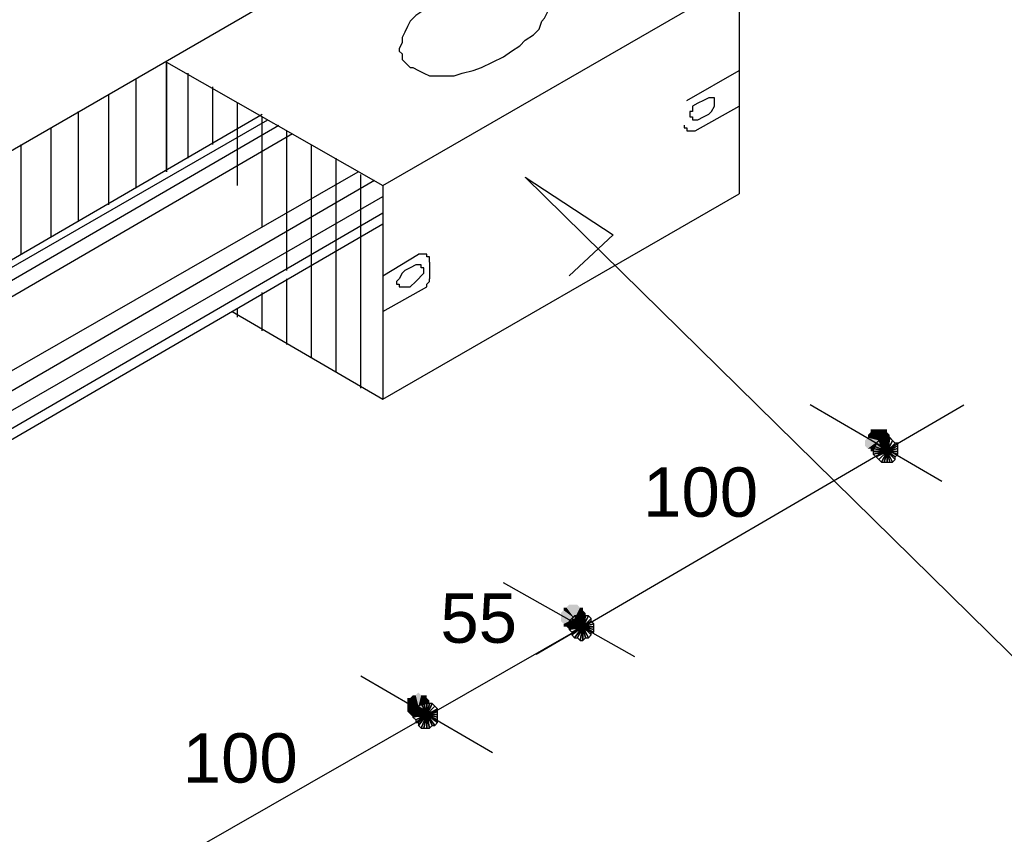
# Model space of a CAD drawing. Header units: millimetres. Extents: x 4476070 to 4476182, y -30324732 to -30324697.
# Tile 23 of 70: x 4476094.152 to 4476094.834, y -30324720.503 to -30324719.939. Entities that reach past the tile are written whole.
import ezdxf

# ---------------------------------------------------------------- set-up
doc = ezdxf.new("R2010")
doc.units = ezdxf.units.MM
doc.styles.get("Standard").update_dxf_attribs({"font": 'arial.ttf'})

msp = doc.modelspace()

# ---------------------------------------------------------------- hatches: boundary and pattern name
at = {"linetype": 'Continuous'}
for points in [[(4476094.7412, -30324720.2246), (4476094.7393, -30324720.2265), (4476094.74688, -30324720.23029)], [(4476094.7412, -30324720.2246), (4476094.7393, -30324720.2265), (4476094.74688, -30324720.23029)], [(4476094.74499, -30324720.22271), (4476094.7412, -30324720.22271), (4476094.74688, -30324720.23029)], [(4476094.7412, -30324720.22271), (4476094.7412, -30324720.2246), (4476094.74688, -30324720.23029)], [(4476094.74499, -30324720.22271), (4476094.7412, -30324720.22271), (4476094.74688, -30324720.23029)], [(4476094.7412, -30324720.22271), (4476094.7412, -30324720.2246), (4476094.74688, -30324720.23029)], [(4476094.74688, -30324720.22271), (4476094.74499, -30324720.22271), (4476094.74688, -30324720.23029)], [(4476094.74688, -30324720.22271), (4476094.74499, -30324720.22271), (4476094.74688, -30324720.23029)], [(4476094.75257, -30324720.2246), (4476094.75257, -30324720.22271), (4476094.74688, -30324720.23029)], [(4476094.75257, -30324720.22271), (4476094.75068, -30324720.22271), (4476094.74688, -30324720.23029)], [(4476094.75068, -30324720.22271), (4476094.74688, -30324720.22271), (4476094.74688, -30324720.23029)], [(4476094.75257, -30324720.2246), (4476094.75257, -30324720.22271), (4476094.74688, -30324720.23029)], [(4476094.75257, -30324720.22271), (4476094.75068, -30324720.22271), (4476094.74688, -30324720.23029)], [(4476094.75068, -30324720.22271), (4476094.74688, -30324720.22271), (4476094.74688, -30324720.23029)], [(4476094.75447, -30324720.2265), (4476094.75257, -30324720.2246), (4476094.74688, -30324720.23029)], [(4476094.75447, -30324720.2265), (4476094.75257, -30324720.2246), (4476094.74688, -30324720.23029)], [(4476094.7393, -30324720.22839), (4476094.7374, -30324720.23029), (4476094.74688, -30324720.23029)], [(4476094.7393, -30324720.22839), (4476094.7374, -30324720.23029), (4476094.74688, -30324720.23029)], [(4476094.7374, -30324720.23029), (4476094.7374, -30324720.23408), (4476094.74688, -30324720.23029)], [(4476094.7374, -30324720.23408), (4476094.7393, -30324720.23598), (4476094.74688, -30324720.23029)], [(4476094.7374, -30324720.23029), (4476094.7374, -30324720.23408), (4476094.74688, -30324720.23029)], [(4476094.7374, -30324720.23408), (4476094.7393, -30324720.23598), (4476094.74688, -30324720.23029)], [(4476094.7393, -30324720.2265), (4476094.7393, -30324720.22839), (4476094.74688, -30324720.23029)], [(4476094.7393, -30324720.2265), (4476094.7393, -30324720.22839), (4476094.74688, -30324720.23029)], [(4476094.7393, -30324720.23598), (4476094.7412, -30324720.23598), (4476094.74688, -30324720.23029)], [(4476094.7393, -30324720.23598), (4476094.7412, -30324720.23598), (4476094.74688, -30324720.23029)], [(4476094.7412, -30324720.23598), (4476094.7412, -30324720.23788), (4476094.74688, -30324720.23029)], [(4476094.7412, -30324720.23788), (4476094.74309, -30324720.23788), (4476094.74688, -30324720.23029)], [(4476094.7412, -30324720.23598), (4476094.7412, -30324720.23788), (4476094.74688, -30324720.23029)], [(4476094.7412, -30324720.23788), (4476094.74309, -30324720.23788), (4476094.74688, -30324720.23029)], [(4476094.74309, -30324720.23788), (4476094.74499, -30324720.23977), (4476094.74688, -30324720.23029)], [(4476094.74309, -30324720.23788), (4476094.74499, -30324720.23977), (4476094.74688, -30324720.23029)], [(4476094.74499, -30324720.23977), (4476094.74688, -30324720.23977), (4476094.74688, -30324720.23029)], [(4476094.74499, -30324720.23977), (4476094.74688, -30324720.23977), (4476094.74688, -30324720.23029)], [(4476094.75447, -30324720.22839), (4476094.75447, -30324720.2265), (4476094.74688, -30324720.23029)], [(4476094.75447, -30324720.22839), (4476094.75447, -30324720.2265), (4476094.74688, -30324720.23029)], [(4476094.75447, -30324720.23029), (4476094.75447, -30324720.22839), (4476094.74688, -30324720.23029)], [(4476094.75447, -30324720.23029), (4476094.75447, -30324720.22839), (4476094.74688, -30324720.23029)], [(4476094.74688, -30324720.23977), (4476094.74878, -30324720.23788), (4476094.74688, -30324720.23029)], [(4476094.74878, -30324720.23788), (4476094.75068, -30324720.23788), (4476094.74688, -30324720.23029)], [(4476094.75068, -30324720.23788), (4476094.75257, -30324720.23788), (4476094.74688, -30324720.23029)], [(4476094.75257, -30324720.23788), (4476094.75447, -30324720.23598), (4476094.74688, -30324720.23029)], [(4476094.75447, -30324720.23598), (4476094.75447, -30324720.23408), (4476094.74688, -30324720.23029)], [(4476094.75447, -30324720.23408), (4476094.75447, -30324720.23219), (4476094.74688, -30324720.23029)], [(4476094.75447, -30324720.23219), (4476094.75447, -30324720.23029), (4476094.74688, -30324720.23029)], [(4476094.74688, -30324720.23977), (4476094.74878, -30324720.23788), (4476094.74688, -30324720.23029)], [(4476094.74878, -30324720.23788), (4476094.75068, -30324720.23788), (4476094.74688, -30324720.23029)], [(4476094.75068, -30324720.23788), (4476094.75257, -30324720.23788), (4476094.74688, -30324720.23029)], [(4476094.75257, -30324720.23788), (4476094.75447, -30324720.23598), (4476094.74688, -30324720.23029)], [(4476094.75447, -30324720.23598), (4476094.75447, -30324720.23408), (4476094.74688, -30324720.23029)], [(4476094.75447, -30324720.23408), (4476094.75447, -30324720.23219), (4476094.74688, -30324720.23029)], [(4476094.75447, -30324720.23219), (4476094.75447, -30324720.23029), (4476094.74688, -30324720.23029)], [(4476094.53071, -30324720.34596), (4476094.52881, -30324720.34596), (4476094.5364, -30324720.35355)], [(4476094.52881, -30324720.34596), (4476094.52881, -30324720.34786), (4476094.5364, -30324720.35355)], [(4476094.53071, -30324720.34596), (4476094.52881, -30324720.34596), (4476094.5364, -30324720.35355)], [(4476094.52881, -30324720.34596), (4476094.52881, -30324720.34786), (4476094.5364, -30324720.35355)], [(4476094.53261, -30324720.34407), (4476094.53071, -30324720.34596), (4476094.5364, -30324720.35355)], [(4476094.53261, -30324720.34407), (4476094.53071, -30324720.34596), (4476094.5364, -30324720.35355)], [(4476094.5345, -30324720.34407), (4476094.53261, -30324720.34407), (4476094.5364, -30324720.35355)], [(4476094.5345, -30324720.34407), (4476094.53261, -30324720.34407), (4476094.5364, -30324720.35355)], [(4476094.5364, -30324720.34407), (4476094.5345, -30324720.34407), (4476094.5364, -30324720.35355)], [(4476094.5364, -30324720.34407), (4476094.5345, -30324720.34407), (4476094.5364, -30324720.35355)], [(4476094.54019, -30324720.34596), (4476094.5383, -30324720.34407), (4476094.5364, -30324720.35355)], [(4476094.5383, -30324720.34407), (4476094.5364, -30324720.34407), (4476094.5364, -30324720.35355)], [(4476094.54019, -30324720.34596), (4476094.5383, -30324720.34407), (4476094.5364, -30324720.35355)], [(4476094.5383, -30324720.34407), (4476094.5364, -30324720.34407), (4476094.5364, -30324720.35355)], [(4476094.54209, -30324720.34786), (4476094.54209, -30324720.34596), (4476094.5364, -30324720.35355)], [(4476094.54209, -30324720.34596), (4476094.54019, -30324720.34596), (4476094.5364, -30324720.35355)], [(4476094.54209, -30324720.34786), (4476094.54209, -30324720.34596), (4476094.5364, -30324720.35355)], [(4476094.54209, -30324720.34596), (4476094.54019, -30324720.34596), (4476094.5364, -30324720.35355)], [(4476094.52881, -30324720.34786), (4476094.52692, -30324720.34976), (4476094.5364, -30324720.35355)], [(4476094.52881, -30324720.34786), (4476094.52692, -30324720.34976), (4476094.5364, -30324720.35355)], [(4476094.52692, -30324720.34976), (4476094.52692, -30324720.35165), (4476094.5364, -30324720.35355)], [(4476094.52692, -30324720.34976), (4476094.52692, -30324720.35165), (4476094.5364, -30324720.35355)], [(4476094.52692, -30324720.35165), (4476094.52692, -30324720.35355), (4476094.5364, -30324720.35355)], [(4476094.52692, -30324720.35165), (4476094.52692, -30324720.35355), (4476094.5364, -30324720.35355)], [(4476094.52692, -30324720.35355), (4476094.52692, -30324720.35544), (4476094.5364, -30324720.35355)], [(4476094.52692, -30324720.35544), (4476094.52881, -30324720.35734), (4476094.5364, -30324720.35355)], [(4476094.52692, -30324720.35355), (4476094.52692, -30324720.35544), (4476094.5364, -30324720.35355)], [(4476094.52692, -30324720.35544), (4476094.52881, -30324720.35734), (4476094.5364, -30324720.35355)], [(4476094.52881, -30324720.35734), (4476094.52881, -30324720.35924), (4476094.5364, -30324720.35355)], [(4476094.52881, -30324720.35924), (4476094.53071, -30324720.35924), (4476094.5364, -30324720.35355)], [(4476094.52881, -30324720.35734), (4476094.52881, -30324720.35924), (4476094.5364, -30324720.35355)], [(4476094.52881, -30324720.35924), (4476094.53071, -30324720.35924), (4476094.5364, -30324720.35355)], [(4476094.53071, -30324720.35924), (4476094.53261, -30324720.36113), (4476094.5364, -30324720.35355)], [(4476094.53071, -30324720.35924), (4476094.53261, -30324720.36113), (4476094.5364, -30324720.35355)], [(4476094.53261, -30324720.36113), (4476094.5345, -30324720.36113), (4476094.5364, -30324720.35355)], [(4476094.53261, -30324720.36113), (4476094.5345, -30324720.36113), (4476094.5364, -30324720.35355)], [(4476094.5345, -30324720.36113), (4476094.5364, -30324720.36113), (4476094.5364, -30324720.35355)], [(4476094.5345, -30324720.36113), (4476094.5364, -30324720.36113), (4476094.5364, -30324720.35355)], [(4476094.54398, -30324720.34976), (4476094.54209, -30324720.34786), (4476094.5364, -30324720.35355)], [(4476094.54398, -30324720.34976), (4476094.54209, -30324720.34786), (4476094.5364, -30324720.35355)], [(4476094.54398, -30324720.35165), (4476094.54398, -30324720.34976), (4476094.5364, -30324720.35355)], [(4476094.54398, -30324720.35165), (4476094.54398, -30324720.34976), (4476094.5364, -30324720.35355)], [(4476094.54398, -30324720.35355), (4476094.54398, -30324720.35165), (4476094.5364, -30324720.35355)], [(4476094.54398, -30324720.35355), (4476094.54398, -30324720.35165), (4476094.5364, -30324720.35355)], [(4476094.5364, -30324720.36113), (4476094.5383, -30324720.36113), (4476094.5364, -30324720.35355)], [(4476094.5383, -30324720.36113), (4476094.54019, -30324720.35924), (4476094.5364, -30324720.35355)], [(4476094.54019, -30324720.35924), (4476094.54209, -30324720.35924), (4476094.5364, -30324720.35355)], [(4476094.54209, -30324720.35924), (4476094.54209, -30324720.35734), (4476094.5364, -30324720.35355)], [(4476094.54209, -30324720.35734), (4476094.54398, -30324720.35544), (4476094.5364, -30324720.35355)], [(4476094.54398, -30324720.35544), (4476094.54398, -30324720.35355), (4476094.5364, -30324720.35355)], [(4476094.5364, -30324720.36113), (4476094.5383, -30324720.36113), (4476094.5364, -30324720.35355)], [(4476094.5383, -30324720.36113), (4476094.54019, -30324720.35924), (4476094.5364, -30324720.35355)], [(4476094.54019, -30324720.35924), (4476094.54209, -30324720.35924), (4476094.5364, -30324720.35355)], [(4476094.54209, -30324720.35924), (4476094.54209, -30324720.35734), (4476094.5364, -30324720.35355)], [(4476094.54209, -30324720.35734), (4476094.54398, -30324720.35544), (4476094.5364, -30324720.35355)], [(4476094.54398, -30324720.35544), (4476094.54398, -30324720.35355), (4476094.5364, -30324720.35355)], [(4476094.42262, -30324720.40854), (4476094.42073, -30324720.40854), (4476094.42831, -30324720.41423)], [(4476094.42073, -30324720.40854), (4476094.42073, -30324720.41044), (4476094.42831, -30324720.41423)], [(4476094.42262, -30324720.40854), (4476094.42073, -30324720.40854), (4476094.42831, -30324720.41423)], [(4476094.42073, -30324720.40854), (4476094.42073, -30324720.41044), (4476094.42831, -30324720.41423)], [(4476094.42452, -30324720.40664), (4476094.42262, -30324720.40854), (4476094.42831, -30324720.41423)], [(4476094.42452, -30324720.40664), (4476094.42262, -30324720.40854), (4476094.42831, -30324720.41423)], [(4476094.42642, -30324720.40664), (4476094.42452, -30324720.40664), (4476094.42831, -30324720.41423)], [(4476094.42642, -30324720.40664), (4476094.42452, -30324720.40664), (4476094.42831, -30324720.41423)], [(4476094.42831, -30324720.40475), (4476094.42642, -30324720.40664), (4476094.42831, -30324720.41423)], [(4476094.42831, -30324720.40475), (4476094.42642, -30324720.40664), (4476094.42831, -30324720.41423)], [(4476094.43021, -30324720.40664), (4476094.42831, -30324720.40475), (4476094.42831, -30324720.41423)], [(4476094.43021, -30324720.40664), (4476094.42831, -30324720.40475), (4476094.42831, -30324720.41423)], [(4476094.434, -30324720.40854), (4476094.434, -30324720.40664), (4476094.42831, -30324720.41423)], [(4476094.434, -30324720.40664), (4476094.4321, -30324720.40664), (4476094.42831, -30324720.41423)], [(4476094.4321, -30324720.40664), (4476094.43021, -30324720.40664), (4476094.42831, -30324720.41423)], [(4476094.434, -30324720.40854), (4476094.434, -30324720.40664), (4476094.42831, -30324720.41423)], [(4476094.434, -30324720.40664), (4476094.4321, -30324720.40664), (4476094.42831, -30324720.41423)], [(4476094.4321, -30324720.40664), (4476094.43021, -30324720.40664), (4476094.42831, -30324720.41423)], [(4476094.4359, -30324720.41044), (4476094.434, -30324720.40854), (4476094.42831, -30324720.41423)], [(4476094.4359, -30324720.41044), (4476094.434, -30324720.40854), (4476094.42831, -30324720.41423)], [(4476094.42073, -30324720.41044), (4476094.42073, -30324720.41233), (4476094.42831, -30324720.41423)], [(4476094.42073, -30324720.41044), (4476094.42073, -30324720.41233), (4476094.42831, -30324720.41423)], [(4476094.42073, -30324720.41233), (4476094.42073, -30324720.41423), (4476094.42831, -30324720.41423)], [(4476094.42073, -30324720.41233), (4476094.42073, -30324720.41423), (4476094.42831, -30324720.41423)], [(4476094.42073, -30324720.41423), (4476094.42073, -30324720.41612), (4476094.42831, -30324720.41423)], [(4476094.42073, -30324720.41612), (4476094.42073, -30324720.41802), (4476094.42831, -30324720.41423)], [(4476094.42073, -30324720.41802), (4476094.42262, -30324720.41992), (4476094.42831, -30324720.41423)], [(4476094.42073, -30324720.41802), (4476094.42262, -30324720.41992), (4476094.42831, -30324720.41423)], [(4476094.42073, -30324720.41423), (4476094.42073, -30324720.41612), (4476094.42831, -30324720.41423)], [(4476094.42073, -30324720.41612), (4476094.42073, -30324720.41802), (4476094.42831, -30324720.41423)], [(4476094.42262, -30324720.41992), (4476094.42452, -30324720.42181), (4476094.42831, -30324720.41423)], [(4476094.42262, -30324720.41992), (4476094.42452, -30324720.42181), (4476094.42831, -30324720.41423)], [(4476094.42452, -30324720.42181), (4476094.42642, -30324720.42181), (4476094.42831, -30324720.41423)], [(4476094.42452, -30324720.42181), (4476094.42642, -30324720.42181), (4476094.42831, -30324720.41423)], [(4476094.42642, -30324720.42181), (4476094.42831, -30324720.42181), (4476094.42831, -30324720.41423)], [(4476094.42642, -30324720.42181), (4476094.42831, -30324720.42181), (4476094.42831, -30324720.41423)], [(4476094.4359, -30324720.41233), (4476094.4359, -30324720.41044), (4476094.42831, -30324720.41423)], [(4476094.4359, -30324720.41233), (4476094.4359, -30324720.41044), (4476094.42831, -30324720.41423)], [(4476094.43779, -30324720.41423), (4476094.4359, -30324720.41233), (4476094.42831, -30324720.41423)], [(4476094.43779, -30324720.41423), (4476094.4359, -30324720.41233), (4476094.42831, -30324720.41423)], [(4476094.42831, -30324720.42181), (4476094.43021, -30324720.42181), (4476094.42831, -30324720.41423)], [(4476094.43021, -30324720.42181), (4476094.4321, -30324720.42181), (4476094.42831, -30324720.41423)], [(4476094.4321, -30324720.42181), (4476094.434, -30324720.41992), (4476094.42831, -30324720.41423)], [(4476094.434, -30324720.41992), (4476094.4359, -30324720.41992), (4476094.42831, -30324720.41423)], [(4476094.4359, -30324720.41992), (4476094.4359, -30324720.41802), (4476094.42831, -30324720.41423)], [(4476094.4359, -30324720.41802), (4476094.43779, -30324720.41423), (4476094.42831, -30324720.41423)], [(4476094.42831, -30324720.42181), (4476094.43021, -30324720.42181), (4476094.42831, -30324720.41423)], [(4476094.43021, -30324720.42181), (4476094.4321, -30324720.42181), (4476094.42831, -30324720.41423)], [(4476094.4321, -30324720.42181), (4476094.434, -30324720.41992), (4476094.42831, -30324720.41423)], [(4476094.434, -30324720.41992), (4476094.4359, -30324720.41992), (4476094.42831, -30324720.41423)], [(4476094.4359, -30324720.41992), (4476094.4359, -30324720.41802), (4476094.42831, -30324720.41423)], [(4476094.4359, -30324720.41802), (4476094.43779, -30324720.41423), (4476094.42831, -30324720.41423)]]:
    msp.add_hatch(color=256, dxfattribs=at).paths.add_polyline_path(points)

# ---------------------------------------------------------------- linework, layer by layer
for points in [[(4476093.46122, -30324720.42561), (4476095.63813, -30324719.16838)], [(4476094.40366, -30324720.05394), (4476094.65018, -30324719.91172)], [(4476094.65018, -30324719.91172), (4476094.65018, -30324720.05963)], [(4476094.4359, -30324719.92878), (4476094.4321, -30324719.93258), (4476094.42642, -30324719.93637), (4476094.42262, -30324719.94016)], [(4476094.51175, -30324719.94585), (4476094.51364, -30324719.94016), (4476094.51554, -30324719.93827), (4476094.51744, -30324719.93447), (4476094.51933, -30324719.93068)], [(4476094.42262, -30324719.94016), (4476094.42073, -30324719.94395), (4476094.41883, -30324719.94775), (4476094.41693, -30324719.95154), (4476094.41693, -30324719.95533)], [(4476094.49847, -30324719.95723), (4476094.50227, -30324719.95344), (4476094.50796, -30324719.94964), (4476094.51175, -30324719.94585)], [(4476094.41693, -30324719.95533), (4476094.41504, -30324719.95912), (4476094.41504, -30324719.96102), (4476094.41693, -30324719.96292), (4476094.41693, -30324719.96671)], [(4476094.47951, -30324719.96861), (4476094.4871, -30324719.96481), (4476094.49279, -30324719.96102), (4476094.49847, -30324719.95723)], [(4476094.25386, -30324720.04446), (4476094.25386, -30324719.96861)], [(4476094.25386, -30324719.96861), (4476094.25386, -30324720.04446)], [(4476094.25386, -30324719.96861), (4476094.40366, -30324720.05394)], [(4476094.41693, -30324719.96671), (4476094.41883, -30324719.96861), (4476094.42073, -30324719.9705), (4476094.42262, -30324719.9724), (4476094.42452, -30324719.9724)], [(4476094.42452, -30324719.9724), (4476094.42831, -30324719.97429), (4476094.4321, -30324719.97619), (4476094.4359, -30324719.97809), (4476094.43969, -30324719.97809)], [(4476094.45865, -30324719.97619), (4476094.46624, -30324719.97429), (4476094.47193, -30324719.9724), (4476094.47951, -30324719.96861)], [(4476094.26903, -30324720.03497), (4476094.26903, -30324719.97619)], [(4476094.43969, -30324719.97809), (4476094.44538, -30324719.97809), (4476094.45296, -30324719.97809), (4476094.45865, -30324719.97619)], [(4476094.61415, -30324719.99515), (4476094.65018, -30324719.97429)], [(4476094.233, -30324720.05583), (4476094.233, -30324719.97998)], [(4476094.28609, -30324720.02549), (4476094.28609, -30324719.98567)], [(4476094.21403, -30324720.06721), (4476094.21403, -30324719.99136)], [(4476094.62932, -30324719.99326), (4476094.62552, -30324719.99515), (4476094.62173, -30324719.99705)], [(4476094.63121, -30324719.99326), (4476094.62932, -30324719.99326), (4476094.62932, -30324719.99326)], [(4476094.63311, -30324719.99515), (4476094.63311, -30324719.99326), (4476094.63121, -30324719.99326)], [(4476094.30316, -30324720.05394), (4476094.30316, -30324719.99705)], [(4476094.62173, -30324719.99705), (4476094.61794, -30324719.99895)], [(4476094.61794, -30324719.99895), (4476094.61794, -30324720.00274)], [(4476094.61983, -30324720.01601), (4476094.65018, -30324719.99895)], [(4476094.62173, -30324720.00843), (4476094.62552, -30324720.00653), (4476094.62932, -30324720.00463), (4476094.63121, -30324720.00274), (4476094.63311, -30324719.99895)], [(4476094.63311, -30324719.99895), (4476094.63311, -30324719.99705), (4476094.63311, -30324719.99515)], [(4476093.90873, -30324720.24356), (4476094.32022, -30324720.00463)], [(4476094.19317, -30324720.07859), (4476094.19317, -30324720.00274)], [(4476094.32022, -30324720.08238), (4476094.32022, -30324720.00653)], [(4476094.61794, -30324720.00274), (4476094.61604, -30324720.00274), (4476094.61604, -30324720.00463)], [(4476094.61604, -30324720.00463), (4476094.61604, -30324720.00653), (4476094.61794, -30324720.00653)], [(4476094.61794, -30324720.00653), (4476094.61794, -30324720.00843), (4476094.61794, -30324720.00843)], [(4476093.91253, -30324720.24546), (4476094.32402, -30324720.00843)], [(4476093.92011, -30324720.25115), (4476094.3316, -30324720.01222)], [(4476094.61225, -30324720.01222), (4476094.61225, -30324720.01222), (4476094.61225, -30324720.01412), (4476094.61415, -30324720.01412), (4476094.61415, -30324720.01601), (4476094.61604, -30324720.01601), (4476094.61794, -30324720.01601), (4476094.61794, -30324720.01601), (4476094.61983, -30324720.01601)], [(4476094.61794, -30324720.00843), (4476094.61983, -30324720.00843), (4476094.62173, -30324720.00843)], [(4476093.92959, -30324720.25684), (4476094.34108, -30324720.01791)], [(4476094.17421, -30324720.08997), (4476094.17421, -30324720.01412)], [(4476094.33729, -30324720.11272), (4476094.33729, -30324720.01601)], [(4476094.15335, -30324720.10134), (4476094.15335, -30324720.02549)], [(4476094.35436, -30324720.1734), (4476094.35436, -30324720.02549)], [(4476094.37142, -30324720.18288), (4476094.37142, -30324720.03497)], [(4476093.97321, -30324720.28149), (4476094.38659, -30324720.04446)], [(4476094.38849, -30324720.19426), (4476094.38849, -30324720.04635)], [(4476093.98648, -30324720.28907), (4476094.39797, -30324720.05015)], [(4476094.40366, -30324720.05394), (4476094.40366, -30324720.20185)], [(4476094.50227, -30324720.04825), (4476095.26457, -30324720.79727)], [(4476094.50227, -30324720.04825), (4476094.56295, -30324720.08807)], [(4476094.40366, -30324720.20185), (4476094.65018, -30324720.05963)], [(4476093.99217, -30324720.29856), (4476094.40366, -30324720.06152)], [(4476093.99217, -30324720.31183), (4476094.40366, -30324720.0729)], [(4476093.99217, -30324720.31941), (4476094.40366, -30324720.08049)], [(4476094.56295, -30324720.08807), (4476094.53261, -30324720.11651)], [(4476094.40366, -30324720.11651), (4476094.42831, -30324720.10134)], [(4476094.4359, -30324720.10703), (4476094.4359, -30324720.10514), (4476094.4359, -30324720.10324), (4476094.434, -30324720.10324), (4476094.434, -30324720.10134), (4476094.4321, -30324720.10134), (4476094.43021, -30324720.10134), (4476094.42831, -30324720.10134), (4476094.42831, -30324720.10134)], [(4476094.42642, -30324720.10893), (4476094.42262, -30324720.11083), (4476094.41883, -30324720.11272)], [(4476094.43021, -30324720.10893), (4476094.42831, -30324720.10893), (4476094.42642, -30324720.10893)], [(4476094.4321, -30324720.11083), (4476094.43021, -30324720.11083), (4476094.43021, -30324720.10893)], [(4476094.4359, -30324720.10703), (4476094.4359, -30324720.11841)], [(4476094.41693, -30324720.11462), (4476094.41504, -30324720.11841)], [(4476094.41883, -30324720.11272), (4476094.41693, -30324720.11462)], [(4476094.43021, -30324720.11651), (4476094.4321, -30324720.11462), (4476094.4321, -30324720.11272)], [(4476094.4321, -30324720.11272), (4476094.4321, -30324720.11272), (4476094.4321, -30324720.11083)], [(4476094.33729, -30324720.16392), (4476094.33729, -30324720.11841)], [(4476094.41504, -30324720.11841), (4476094.41504, -30324720.11841), (4476094.41314, -30324720.12031)], [(4476094.41314, -30324720.12031), (4476094.41314, -30324720.1222), (4476094.41504, -30324720.1222)], [(4476094.41504, -30324720.1222), (4476094.41504, -30324720.1241), (4476094.41504, -30324720.1241)], [(4476094.41883, -30324720.1241), (4476094.42262, -30324720.1241), (4476094.42642, -30324720.12031), (4476094.42831, -30324720.11841), (4476094.43021, -30324720.11651)], [(4476094.434, -30324720.1241), (4476094.434, -30324720.1222), (4476094.4359, -30324720.12031), (4476094.4359, -30324720.12031), (4476094.4359, -30324720.11841)], [(4476094.32022, -30324720.15444), (4476094.32022, -30324720.12789)], [(4476094.40366, -30324720.14117), (4476094.434, -30324720.1241)], [(4476094.41504, -30324720.1241), (4476094.41693, -30324720.1241), (4476094.41883, -30324720.1241)], [(4476094.29937, -30324720.14117), (4476094.40366, -30324720.20185)], [(4476094.30316, -30324720.14496), (4476094.30316, -30324720.13927)], [(4476094.50985, -30324720.3782), (4476094.80567, -30324720.20564)], [(4476094.7905, -30324720.25873), (4476094.69948, -30324720.20564)], [(4476094.74688, -30324720.23029), (4476094.74499, -30324720.23219), (4476094.75257, -30324720.23788), (4476094.74688, -30324720.23029)], [(4476094.74688, -30324720.23029), (4476094.74499, -30324720.23219), (4476094.75257, -30324720.23788), (4476094.74688, -30324720.23029)], [(4476094.74878, -30324720.22839), (4476094.74688, -30324720.23029), (4476094.75257, -30324720.23788), (4476094.74878, -30324720.22839)], [(4476094.74878, -30324720.22839), (4476094.74688, -30324720.23029), (4476094.75257, -30324720.23788), (4476094.74878, -30324720.22839)], [(4476094.74688, -30324720.23029), (4476094.74688, -30324720.23029), (4476094.75257, -30324720.23788), (4476094.74688, -30324720.23029)], [(4476094.74688, -30324720.23029), (4476094.74688, -30324720.23029), (4476094.75257, -30324720.23788), (4476094.74688, -30324720.23029)], [(4476094.75068, -30324720.22839), (4476094.74878, -30324720.22839), (4476094.75257, -30324720.23788), (4476094.75068, -30324720.22839)], [(4476094.75068, -30324720.22839), (4476094.74878, -30324720.22839), (4476094.75257, -30324720.23788), (4476094.75068, -30324720.22839)], [(4476094.75257, -30324720.22839), (4476094.75068, -30324720.22839), (4476094.75257, -30324720.23788), (4476094.75257, -30324720.22839)], [(4476094.75257, -30324720.22839), (4476094.75068, -30324720.22839), (4476094.75257, -30324720.23788), (4476094.75257, -30324720.22839)], [(4476094.75637, -30324720.23029), (4476094.75447, -30324720.22839), (4476094.75257, -30324720.23788), (4476094.75637, -30324720.23029)], [(4476094.75447, -30324720.22839), (4476094.75257, -30324720.22839), (4476094.75257, -30324720.23788), (4476094.75447, -30324720.22839)], [(4476094.75637, -30324720.23029), (4476094.75447, -30324720.22839), (4476094.75257, -30324720.23788), (4476094.75637, -30324720.23029)], [(4476094.75447, -30324720.22839), (4476094.75257, -30324720.22839), (4476094.75257, -30324720.23788), (4476094.75447, -30324720.22839)], [(4476094.75826, -30324720.23219), (4476094.75637, -30324720.23029), (4476094.75257, -30324720.23788), (4476094.75826, -30324720.23219)], [(4476094.75826, -30324720.23219), (4476094.75637, -30324720.23029), (4476094.75257, -30324720.23788), (4476094.75826, -30324720.23219)], [(4476094.74499, -30324720.23219), (4476094.74309, -30324720.23408), (4476094.75257, -30324720.23788), (4476094.74499, -30324720.23219)], [(4476094.74499, -30324720.23219), (4476094.74309, -30324720.23408), (4476094.75257, -30324720.23788), (4476094.74499, -30324720.23219)], [(4476094.74309, -30324720.23408), (4476094.74309, -30324720.23598), (4476094.75257, -30324720.23788), (4476094.74309, -30324720.23408)], [(4476094.74309, -30324720.23408), (4476094.74309, -30324720.23598), (4476094.75257, -30324720.23788), (4476094.74309, -30324720.23408)], [(4476094.74309, -30324720.23598), (4476094.74309, -30324720.23788), (4476094.75257, -30324720.23788), (4476094.74309, -30324720.23598)], [(4476094.74309, -30324720.23598), (4476094.74309, -30324720.23788), (4476094.75257, -30324720.23788), (4476094.74309, -30324720.23598)], [(4476094.74309, -30324720.23788), (4476094.74309, -30324720.23977), (4476094.75257, -30324720.23788), (4476094.74309, -30324720.23788)], [(4476094.74309, -30324720.23977), (4476094.74499, -30324720.24167), (4476094.75257, -30324720.23788), (4476094.74309, -30324720.23977)], [(4476094.74309, -30324720.23788), (4476094.74309, -30324720.23977), (4476094.75257, -30324720.23788), (4476094.74309, -30324720.23788)], [(4476094.74309, -30324720.23977), (4476094.74499, -30324720.24167), (4476094.75257, -30324720.23788), (4476094.74309, -30324720.23977)], [(4476094.74499, -30324720.24167), (4476094.74688, -30324720.24356), (4476094.75257, -30324720.23788), (4476094.74499, -30324720.24167)], [(4476094.74499, -30324720.24167), (4476094.74688, -30324720.24356), (4476094.75257, -30324720.23788), (4476094.74499, -30324720.24167)], [(4476094.74688, -30324720.24356), (4476094.74688, -30324720.24356), (4476094.75257, -30324720.23788), (4476094.74688, -30324720.24356)], [(4476094.74688, -30324720.24356), (4476094.74878, -30324720.24546), (4476094.75257, -30324720.23788), (4476094.74688, -30324720.24356)], [(4476094.74688, -30324720.24356), (4476094.74688, -30324720.24356), (4476094.75257, -30324720.23788), (4476094.74688, -30324720.24356)], [(4476094.74688, -30324720.24356), (4476094.74878, -30324720.24546), (4476094.75257, -30324720.23788), (4476094.74688, -30324720.24356)], [(4476094.74878, -30324720.24546), (4476094.75068, -30324720.24546), (4476094.75257, -30324720.23788), (4476094.74878, -30324720.24546)], [(4476094.74878, -30324720.24546), (4476094.75068, -30324720.24546), (4476094.75257, -30324720.23788), (4476094.74878, -30324720.24546)], [(4476094.75068, -30324720.24546), (4476094.75257, -30324720.24546), (4476094.75257, -30324720.23788), (4476094.75068, -30324720.24546)], [(4476094.75068, -30324720.24546), (4476094.75257, -30324720.24546), (4476094.75257, -30324720.23788), (4476094.75068, -30324720.24546)], [(4476094.76016, -30324720.23219), (4476094.75826, -30324720.23219), (4476094.75257, -30324720.23788), (4476094.76016, -30324720.23219)], [(4476094.76016, -30324720.23408), (4476094.76016, -30324720.23219), (4476094.75257, -30324720.23788), (4476094.76016, -30324720.23408)], [(4476094.76016, -30324720.23408), (4476094.76016, -30324720.23219), (4476094.75257, -30324720.23788), (4476094.76016, -30324720.23408)], [(4476094.76016, -30324720.23219), (4476094.75826, -30324720.23219), (4476094.75257, -30324720.23788), (4476094.76016, -30324720.23219)], [(4476094.76016, -30324720.23598), (4476094.76016, -30324720.23408), (4476094.75257, -30324720.23788), (4476094.76016, -30324720.23598)], [(4476094.76016, -30324720.23598), (4476094.76016, -30324720.23408), (4476094.75257, -30324720.23788), (4476094.76016, -30324720.23598)], [(4476094.76016, -30324720.23788), (4476094.76016, -30324720.23598), (4476094.75257, -30324720.23788), (4476094.76016, -30324720.23788)], [(4476094.76016, -30324720.23788), (4476094.76016, -30324720.23598), (4476094.75257, -30324720.23788), (4476094.76016, -30324720.23788)], [(4476094.75257, -30324720.24546), (4476094.75447, -30324720.24546), (4476094.75257, -30324720.23788), (4476094.75257, -30324720.24546)], [(4476094.75447, -30324720.24546), (4476094.75637, -30324720.24546), (4476094.75257, -30324720.23788), (4476094.75447, -30324720.24546)], [(4476094.75637, -30324720.24546), (4476094.75826, -30324720.24356), (4476094.75257, -30324720.23788), (4476094.75637, -30324720.24546)], [(4476094.75826, -30324720.24356), (4476094.75826, -30324720.24167), (4476094.75257, -30324720.23788), (4476094.75826, -30324720.24356)], [(4476094.75826, -30324720.24167), (4476094.76016, -30324720.23977), (4476094.75257, -30324720.23788), (4476094.75826, -30324720.24167)], [(4476094.76016, -30324720.23977), (4476094.76016, -30324720.23788), (4476094.75257, -30324720.23788), (4476094.76016, -30324720.23977)], [(4476094.75257, -30324720.24546), (4476094.75447, -30324720.24546), (4476094.75257, -30324720.23788), (4476094.75257, -30324720.24546)], [(4476094.75447, -30324720.24546), (4476094.75637, -30324720.24546), (4476094.75257, -30324720.23788), (4476094.75447, -30324720.24546)], [(4476094.75637, -30324720.24546), (4476094.75826, -30324720.24356), (4476094.75257, -30324720.23788), (4476094.75637, -30324720.24546)], [(4476094.75826, -30324720.24356), (4476094.75826, -30324720.24167), (4476094.75257, -30324720.23788), (4476094.75826, -30324720.24356)], [(4476094.75826, -30324720.24167), (4476094.76016, -30324720.23977), (4476094.75257, -30324720.23788), (4476094.75826, -30324720.24167)], [(4476094.76016, -30324720.23977), (4476094.76016, -30324720.23788), (4476094.75257, -30324720.23788), (4476094.76016, -30324720.23977)], [(4476094.57812, -30324720.3801), (4476094.4871, -30324720.3289)], [(4476094.5345, -30324720.35355), (4476094.53261, -30324720.35544), (4476094.54209, -30324720.35924), (4476094.5345, -30324720.35355)], [(4476094.5345, -30324720.35355), (4476094.53261, -30324720.35544), (4476094.54209, -30324720.35924), (4476094.5345, -30324720.35355)], [(4476094.5364, -30324720.35165), (4476094.5345, -30324720.35355), (4476094.54209, -30324720.35924), (4476094.5364, -30324720.35165)], [(4476094.5364, -30324720.35165), (4476094.5345, -30324720.35355), (4476094.54209, -30324720.35924), (4476094.5364, -30324720.35165)], [(4476094.5345, -30324720.35355), (4476094.5345, -30324720.35355), (4476094.54209, -30324720.35924), (4476094.5345, -30324720.35355)], [(4476094.5345, -30324720.35355), (4476094.5345, -30324720.35355), (4476094.54209, -30324720.35924), (4476094.5345, -30324720.35355)], [(4476094.5383, -30324720.35165), (4476094.5364, -30324720.35165), (4476094.54209, -30324720.35924), (4476094.5383, -30324720.35165)], [(4476094.5383, -30324720.35165), (4476094.5364, -30324720.35165), (4476094.54209, -30324720.35924), (4476094.5383, -30324720.35165)], [(4476094.54019, -30324720.35165), (4476094.5383, -30324720.35165), (4476094.54209, -30324720.35924), (4476094.54019, -30324720.35165)], [(4476094.54019, -30324720.35165), (4476094.5383, -30324720.35165), (4476094.54209, -30324720.35924), (4476094.54019, -30324720.35165)], [(4476094.54209, -30324720.35165), (4476094.54019, -30324720.35165), (4476094.54209, -30324720.35924), (4476094.54209, -30324720.35165)], [(4476094.54209, -30324720.35165), (4476094.54019, -30324720.35165), (4476094.54209, -30324720.35924), (4476094.54209, -30324720.35165)], [(4476094.54778, -30324720.35355), (4476094.54588, -30324720.35165), (4476094.54209, -30324720.35924), (4476094.54778, -30324720.35355)], [(4476094.54588, -30324720.35165), (4476094.54398, -30324720.35165), (4476094.54209, -30324720.35924), (4476094.54588, -30324720.35165)], [(4476094.54398, -30324720.35165), (4476094.54209, -30324720.35165), (4476094.54209, -30324720.35924), (4476094.54398, -30324720.35165)], [(4476094.54778, -30324720.35355), (4476094.54588, -30324720.35165), (4476094.54209, -30324720.35924), (4476094.54778, -30324720.35355)], [(4476094.54588, -30324720.35165), (4476094.54398, -30324720.35165), (4476094.54209, -30324720.35924), (4476094.54588, -30324720.35165)], [(4476094.54398, -30324720.35165), (4476094.54209, -30324720.35165), (4476094.54209, -30324720.35924), (4476094.54398, -30324720.35165)], [(4476094.54778, -30324720.35544), (4476094.54778, -30324720.35355), (4476094.54209, -30324720.35924), (4476094.54778, -30324720.35544)], [(4476094.54778, -30324720.35544), (4476094.54778, -30324720.35355), (4476094.54209, -30324720.35924), (4476094.54778, -30324720.35544)], [(4476094.19128, -30324720.56024), (4476094.54209, -30324720.35924)], [(4476094.53261, -30324720.35544), (4476094.53261, -30324720.35734), (4476094.54209, -30324720.35924), (4476094.53261, -30324720.35544)], [(4476094.53261, -30324720.35544), (4476094.53261, -30324720.35734), (4476094.54209, -30324720.35924), (4476094.53261, -30324720.35544)], [(4476094.53261, -30324720.35734), (4476094.53261, -30324720.35924), (4476094.54209, -30324720.35924), (4476094.53261, -30324720.35734)], [(4476094.53261, -30324720.35734), (4476094.53261, -30324720.35924), (4476094.54209, -30324720.35924), (4476094.53261, -30324720.35734)], [(4476094.53261, -30324720.35924), (4476094.53261, -30324720.36113), (4476094.54209, -30324720.35924), (4476094.53261, -30324720.35924)], [(4476094.53261, -30324720.36113), (4476094.5345, -30324720.36303), (4476094.54209, -30324720.35924), (4476094.53261, -30324720.36113)], [(4476094.53261, -30324720.35924), (4476094.53261, -30324720.36113), (4476094.54209, -30324720.35924), (4476094.53261, -30324720.35924)], [(4476094.53261, -30324720.36113), (4476094.5345, -30324720.36303), (4476094.54209, -30324720.35924), (4476094.53261, -30324720.36113)], [(4476094.5345, -30324720.36303), (4476094.5345, -30324720.36493), (4476094.54209, -30324720.35924), (4476094.5345, -30324720.36303)], [(4476094.5345, -30324720.36493), (4476094.5364, -30324720.36682), (4476094.54209, -30324720.35924), (4476094.5345, -30324720.36493)], [(4476094.5345, -30324720.36303), (4476094.5345, -30324720.36493), (4476094.54209, -30324720.35924), (4476094.5345, -30324720.36303)], [(4476094.5345, -30324720.36493), (4476094.5364, -30324720.36682), (4476094.54209, -30324720.35924), (4476094.5345, -30324720.36493)], [(4476094.5364, -30324720.36682), (4476094.5383, -30324720.36682), (4476094.54209, -30324720.35924), (4476094.5364, -30324720.36682)], [(4476094.5364, -30324720.36682), (4476094.5383, -30324720.36682), (4476094.54209, -30324720.35924), (4476094.5364, -30324720.36682)], [(4476094.5383, -30324720.36682), (4476094.54019, -30324720.36872), (4476094.54209, -30324720.35924), (4476094.5383, -30324720.36682)], [(4476094.5383, -30324720.36682), (4476094.54019, -30324720.36872), (4476094.54209, -30324720.35924), (4476094.5383, -30324720.36682)], [(4476094.54019, -30324720.36872), (4476094.54209, -30324720.36872), (4476094.54209, -30324720.35924), (4476094.54019, -30324720.36872)], [(4476094.54019, -30324720.36872), (4476094.54209, -30324720.36872), (4476094.54209, -30324720.35924), (4476094.54019, -30324720.36872)], [(4476094.54967, -30324720.35734), (4476094.54778, -30324720.35544), (4476094.54209, -30324720.35924), (4476094.54967, -30324720.35734)], [(4476094.54967, -30324720.35734), (4476094.54778, -30324720.35544), (4476094.54209, -30324720.35924), (4476094.54967, -30324720.35734)], [(4476094.54967, -30324720.35924), (4476094.54967, -30324720.35734), (4476094.54209, -30324720.35924), (4476094.54967, -30324720.35924)], [(4476094.54967, -30324720.35924), (4476094.54967, -30324720.35734), (4476094.54209, -30324720.35924), (4476094.54967, -30324720.35924)], [(4476094.54209, -30324720.36872), (4476094.54398, -30324720.36682), (4476094.54209, -30324720.35924), (4476094.54209, -30324720.36872)], [(4476094.54398, -30324720.36682), (4476094.54588, -30324720.36682), (4476094.54209, -30324720.35924), (4476094.54398, -30324720.36682)], [(4476094.54588, -30324720.36682), (4476094.54778, -30324720.36493), (4476094.54209, -30324720.35924), (4476094.54588, -30324720.36682)], [(4476094.54778, -30324720.36493), (4476094.54778, -30324720.36303), (4476094.54209, -30324720.35924), (4476094.54778, -30324720.36493)], [(4476094.54778, -30324720.36303), (4476094.54967, -30324720.36303), (4476094.54209, -30324720.35924), (4476094.54778, -30324720.36303)], [(4476094.54967, -30324720.36303), (4476094.54967, -30324720.36113), (4476094.54209, -30324720.35924), (4476094.54967, -30324720.36303)], [(4476094.54967, -30324720.36113), (4476094.54967, -30324720.35924), (4476094.54209, -30324720.35924), (4476094.54967, -30324720.36113)], [(4476094.54209, -30324720.36872), (4476094.54398, -30324720.36682), (4476094.54209, -30324720.35924), (4476094.54209, -30324720.36872)], [(4476094.54398, -30324720.36682), (4476094.54588, -30324720.36682), (4476094.54209, -30324720.35924), (4476094.54398, -30324720.36682)], [(4476094.54588, -30324720.36682), (4476094.54778, -30324720.36493), (4476094.54209, -30324720.35924), (4476094.54588, -30324720.36682)], [(4476094.54778, -30324720.36493), (4476094.54778, -30324720.36303), (4476094.54209, -30324720.35924), (4476094.54778, -30324720.36493)], [(4476094.54778, -30324720.36303), (4476094.54967, -30324720.36303), (4476094.54209, -30324720.35924), (4476094.54778, -30324720.36303)], [(4476094.54967, -30324720.36303), (4476094.54967, -30324720.36113), (4476094.54209, -30324720.35924), (4476094.54967, -30324720.36303)], [(4476094.54967, -30324720.36113), (4476094.54967, -30324720.35924), (4476094.54209, -30324720.35924), (4476094.54967, -30324720.36113)], [(4476094.47951, -30324720.44646), (4476094.38849, -30324720.39337)], [(4476094.42831, -30324720.41423), (4476094.42642, -30324720.41612), (4476094.434, -30324720.41992), (4476094.42831, -30324720.41423)], [(4476094.42831, -30324720.41423), (4476094.42642, -30324720.41612), (4476094.434, -30324720.41992), (4476094.42831, -30324720.41423)], [(4476094.43021, -30324720.41233), (4476094.42831, -30324720.41423), (4476094.434, -30324720.41992), (4476094.43021, -30324720.41233)], [(4476094.43021, -30324720.41233), (4476094.42831, -30324720.41423), (4476094.434, -30324720.41992), (4476094.43021, -30324720.41233)], [(4476094.4321, -30324720.41233), (4476094.43021, -30324720.41233), (4476094.434, -30324720.41992), (4476094.4321, -30324720.41233)], [(4476094.4321, -30324720.41233), (4476094.43021, -30324720.41233), (4476094.434, -30324720.41992), (4476094.4321, -30324720.41233)], [(4476094.434, -30324720.41233), (4476094.4321, -30324720.41233), (4476094.434, -30324720.41992), (4476094.434, -30324720.41233)], [(4476094.434, -30324720.41233), (4476094.4321, -30324720.41233), (4476094.434, -30324720.41992), (4476094.434, -30324720.41233)], [(4476094.43969, -30324720.41423), (4476094.43779, -30324720.41233), (4476094.434, -30324720.41992), (4476094.43969, -30324720.41423)], [(4476094.43779, -30324720.41233), (4476094.4359, -30324720.41233), (4476094.434, -30324720.41992), (4476094.43779, -30324720.41233)], [(4476094.4359, -30324720.41233), (4476094.434, -30324720.41233), (4476094.434, -30324720.41992), (4476094.4359, -30324720.41233)], [(4476094.43969, -30324720.41423), (4476094.43779, -30324720.41233), (4476094.434, -30324720.41992), (4476094.43969, -30324720.41423)], [(4476094.43779, -30324720.41233), (4476094.4359, -30324720.41233), (4476094.434, -30324720.41992), (4476094.43779, -30324720.41233)], [(4476094.4359, -30324720.41233), (4476094.434, -30324720.41233), (4476094.434, -30324720.41992), (4476094.4359, -30324720.41233)], [(4476094.44159, -30324720.41612), (4476094.43969, -30324720.41423), (4476094.434, -30324720.41992), (4476094.44159, -30324720.41612)], [(4476094.43969, -30324720.41423), (4476094.43969, -30324720.41423), (4476094.434, -30324720.41992), (4476094.43969, -30324720.41423)], [(4476094.44159, -30324720.41612), (4476094.43969, -30324720.41423), (4476094.434, -30324720.41992), (4476094.44159, -30324720.41612)], [(4476094.43969, -30324720.41423), (4476094.43969, -30324720.41423), (4476094.434, -30324720.41992), (4476094.43969, -30324720.41423)], [(4476094.42642, -30324720.41802), (4476094.42452, -30324720.41992), (4476094.434, -30324720.41992), (4476094.42642, -30324720.41802)], [(4476094.42642, -30324720.41802), (4476094.42452, -30324720.41992), (4476094.434, -30324720.41992), (4476094.42642, -30324720.41802)], [(4476094.42452, -30324720.41992), (4476094.42452, -30324720.42181), (4476094.434, -30324720.41992), (4476094.42452, -30324720.41992)], [(4476094.42452, -30324720.42181), (4476094.42642, -30324720.42371), (4476094.434, -30324720.41992), (4476094.42452, -30324720.42181)], [(4476094.42452, -30324720.41992), (4476094.42452, -30324720.42181), (4476094.434, -30324720.41992), (4476094.42452, -30324720.41992)], [(4476094.42452, -30324720.42181), (4476094.42642, -30324720.42371), (4476094.434, -30324720.41992), (4476094.42452, -30324720.42181)], [(4476094.42642, -30324720.41612), (4476094.42642, -30324720.41802), (4476094.434, -30324720.41992), (4476094.42642, -30324720.41612)], [(4476094.42642, -30324720.41612), (4476094.42642, -30324720.41802), (4476094.434, -30324720.41992), (4476094.42642, -30324720.41612)], [(4476094.42642, -30324720.42371), (4476094.42642, -30324720.42561), (4476094.434, -30324720.41992), (4476094.42642, -30324720.42371)], [(4476094.42642, -30324720.42561), (4476094.42831, -30324720.42561), (4476094.434, -30324720.41992), (4476094.42642, -30324720.42561)], [(4476094.42642, -30324720.42561), (4476094.42831, -30324720.42561), (4476094.434, -30324720.41992), (4476094.42642, -30324720.42561)], [(4476094.42642, -30324720.42371), (4476094.42642, -30324720.42561), (4476094.434, -30324720.41992), (4476094.42642, -30324720.42371)], [(4476094.42831, -30324720.42561), (4476094.42831, -30324720.4275), (4476094.434, -30324720.41992), (4476094.42831, -30324720.42561)], [(4476094.42831, -30324720.4275), (4476094.43021, -30324720.4294), (4476094.434, -30324720.41992), (4476094.42831, -30324720.4275)], [(4476094.42831, -30324720.42561), (4476094.42831, -30324720.4275), (4476094.434, -30324720.41992), (4476094.42831, -30324720.42561)], [(4476094.42831, -30324720.4275), (4476094.43021, -30324720.4294), (4476094.434, -30324720.41992), (4476094.42831, -30324720.4275)], [(4476094.43021, -30324720.4294), (4476094.4321, -30324720.4294), (4476094.434, -30324720.41992), (4476094.43021, -30324720.4294)], [(4476094.43021, -30324720.4294), (4476094.4321, -30324720.4294), (4476094.434, -30324720.41992), (4476094.43021, -30324720.4294)], [(4476094.4321, -30324720.4294), (4476094.434, -30324720.4294), (4476094.434, -30324720.41992), (4476094.4321, -30324720.4294)], [(4476094.4321, -30324720.4294), (4476094.434, -30324720.4294), (4476094.434, -30324720.41992), (4476094.4321, -30324720.4294)], [(4476094.44159, -30324720.41802), (4476094.44159, -30324720.41612), (4476094.434, -30324720.41992), (4476094.44159, -30324720.41802)], [(4476094.44159, -30324720.41802), (4476094.44159, -30324720.41612), (4476094.434, -30324720.41992), (4476094.44159, -30324720.41802)], [(4476094.44159, -30324720.41992), (4476094.44159, -30324720.41802), (4476094.434, -30324720.41992), (4476094.44159, -30324720.41992)], [(4476094.44159, -30324720.41992), (4476094.44159, -30324720.41802), (4476094.434, -30324720.41992), (4476094.44159, -30324720.41992)], [(4476094.434, -30324720.4294), (4476094.4359, -30324720.4294), (4476094.434, -30324720.41992), (4476094.434, -30324720.4294)], [(4476094.4359, -30324720.4294), (4476094.43779, -30324720.4275), (4476094.434, -30324720.41992), (4476094.4359, -30324720.4294)], [(4476094.43779, -30324720.4275), (4476094.43969, -30324720.4275), (4476094.434, -30324720.41992), (4476094.43779, -30324720.4275)], [(4476094.43969, -30324720.4275), (4476094.44159, -30324720.42561), (4476094.434, -30324720.41992), (4476094.43969, -30324720.4275)], [(4476094.44159, -30324720.42561), (4476094.44159, -30324720.42371), (4476094.434, -30324720.41992), (4476094.44159, -30324720.42561)], [(4476094.44159, -30324720.42371), (4476094.44159, -30324720.42181), (4476094.434, -30324720.41992), (4476094.44159, -30324720.42371)], [(4476094.44159, -30324720.42181), (4476094.44159, -30324720.41992), (4476094.434, -30324720.41992), (4476094.44159, -30324720.42181)], [(4476094.434, -30324720.4294), (4476094.4359, -30324720.4294), (4476094.434, -30324720.41992), (4476094.434, -30324720.4294)], [(4476094.4359, -30324720.4294), (4476094.43779, -30324720.4275), (4476094.434, -30324720.41992), (4476094.4359, -30324720.4294)], [(4476094.43779, -30324720.4275), (4476094.43969, -30324720.4275), (4476094.434, -30324720.41992), (4476094.43779, -30324720.4275)], [(4476094.43969, -30324720.4275), (4476094.44159, -30324720.42561), (4476094.434, -30324720.41992), (4476094.43969, -30324720.4275)], [(4476094.44159, -30324720.42561), (4476094.44159, -30324720.42371), (4476094.434, -30324720.41992), (4476094.44159, -30324720.42561)], [(4476094.44159, -30324720.42371), (4476094.44159, -30324720.42181), (4476094.434, -30324720.41992), (4476094.44159, -30324720.42371)], [(4476094.44159, -30324720.42181), (4476094.44159, -30324720.41992), (4476094.434, -30324720.41992), (4476094.44159, -30324720.42181)]]:
    msp.add_lwpolyline(points, dxfattribs=at)

# ---------------------------------------------------------------- texts
at = {"linetype": 'Continuous', "char_height": 0.0341328, "attachment_point": 4}
for s, insert, width in [('{\\fHelvetica|b0|i0|c1|p15;100}', (4476094.58381, -30324720.26632), 0.1194648), ('{\\fHelvetica|b0|i0|c1|p15;55}', (4476094.44348, -30324720.35355), 0.077747), ('{\\fHelvetica|b0|i0|c1|p15;100}', (4476094.26523, -30324720.45026), 0.1194648)]:
    msp.add_mtext(s, dxfattribs=dict(at, insert=insert, width=width))

doc.saveas('drawing.dxf')
